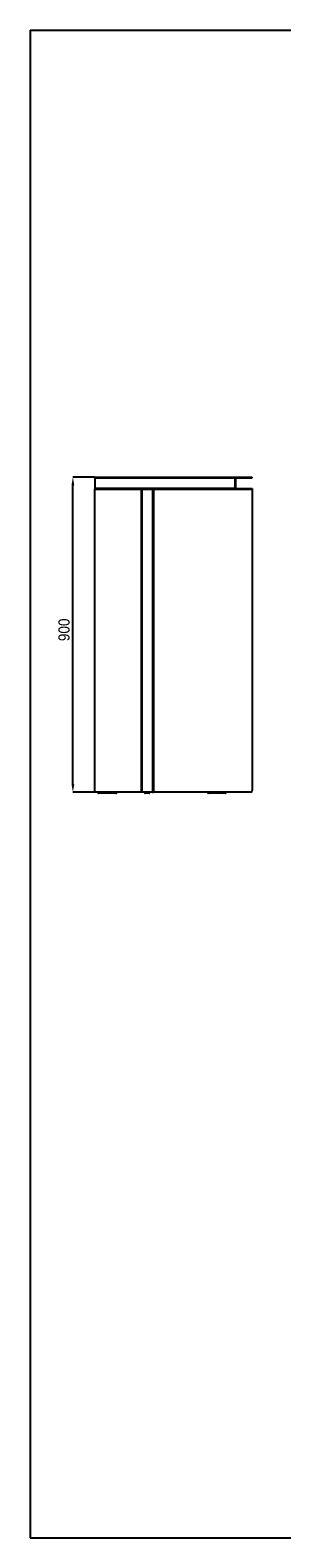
# Model space of a CAD drawing. Header units: millimetres. Extents: x 2573 to 11759, y -54 to 4251.
# Tile 1 of 7: x 5609 to 6327, y -54 to 4251. Entities that reach past the tile are written whole.
import ezdxf

# ---------------------------------------------------------------- set-up
doc = ezdxf.new("R2010")
doc.units = ezdxf.units.MM
doc.header["$LTSCALE"] = 12
doc.header["$PDSIZE"] = -1
doc.linetypes.add('SLD-Solido', pattern=[0])
doc.layers.add('QUOTE', color=1, linetype='SLD-Solido')
doc.layers.add('SCHIZZI', color=9, linetype='Continuous')
doc.styles.add('SLDTEXTSTYLE0', font='GOTHIC.TTF', dxfattribs={"width": 0.913})
doc.dimstyles.new('SLDDIMSTYLE0', dxfattribs={"dimtxt": 31.75, "dimasz": 24, "dimexe": 0, "dimexo": 0.0625, "dimgap": 7.9375, "dimtad": 1, "dimdec": 1, "dimrnd": 1e-09, "dimzin": 12, "dimdsep": 46, "dimtxsty": 'SLDTEXTSTYLE0', "dimsah": 1, "dimcen": 0.09, "dimadec": 0, "dimazin": 3, "dimtfac": 1, "dimtdec": 1, "dimtofl": 0, "dimtmove": 0, "dimatfit": 3, "dimfxl": 1, "dimfrac": 2, "dimtolj": 1, "dimtzin": 12, "dimarcsym": 0})

# ---------------------------------------------------------------- blocks, each defined once
blk = doc.blocks.new('_D_10')
at = {"layer": 'Defpoints', "color": 0, "transparency": 16777216}
for p in [(5730.7, 2975.4), (5792.9, 2975.4), (5792.9, 2075.4)]:
    blk.add_point(p, dxfattribs=at)
at = {"layer": 'QUOTE', "color": 0, "lineweight": -2, "transparency": 16777216}
for p, q in [((5792.8, 2975.4), (5730.7, 2975.4)), ((5730.7, 2099.4), (5730.7, 2951.4)), ((5792.8, 2075.4), (5730.7, 2075.4))]:
    blk.add_line(p, q, dxfattribs=at)
at = {"layer": 'QUOTE', "color": 0, "transparency": 16777216}
for points in [[(5726.7, 2951.4), (5734.7, 2951.4), (5730.7, 2975.4)], [(5726.7, 2099.4), (5734.7, 2099.4), (5730.7, 2075.4)]]:
    blk.add_solid(points, dxfattribs=at)
at = {"layer": 'QUOTE', "color": 0, "transparency": 16777216, "insert": (5689.4, 2539.2), "char_height": 31.75, "attachment_point": 2, "rotation": 90, "style": 'SLDTEXTSTYLE0'}
blk.add_mtext('\\A1;900', dxfattribs=at)

msp = doc.modelspace()

# ---------------------------------------------------------------- linework, layer by layer
for p, q in [((5792.87, 2973.37), (5792.87, 2975.37)), ((5792.87, 2975.37), (5797.87, 2975.37)), ((5792.87, 2973.37), (5797.87, 2973.37)), ((6193.37, 2973.12), (5792.87, 2973.12)), ((5792.87, 2973.12), (5792.87, 2942.62)), ((5797.87, 2975.37), (6237.87, 2975.37)), ((5797.87, 2973.37), (6237.87, 2973.37)), ((6193.37, 2973.12), (6193.37, 2942.62)), ((6194.37, 2973.12), (6193.37, 2973.12)), ((6194.37, 2973.12), (6194.37, 2942.62)), ((6237.87, 2975.37), (6242.87, 2975.37)), ((6237.87, 2973.37), (6242.87, 2973.37)), ((6242.87, 2973.37), (6242.87, 2975.37)), ((6193.37, 2942.62), (5792.87, 2942.62)), ((5792.87, 2942.37), (5792.87, 2940.37)), ((5792.87, 2942.37), (5797.87, 2942.37)), ((5792.87, 2075.37), (5792.87, 2940.37)), ((5792.87, 2940.37), (5797.87, 2940.37)), ((5797.87, 2942.37), (6237.87, 2942.37)), ((5797.87, 2940.37), (6237.87, 2940.37)), ((5802.37, 2940.37), (5802.37, 2940.27)), ((5812.37, 2940.27), (5802.37, 2940.27)), ((5804.62, 2942.62), (5804.37, 2942.37)), ((5810.37, 2942.37), (5810.12, 2942.62)), ((5812.37, 2940.27), (5812.37, 2940.37)), ((5841.12, 2942.62), (5841.12, 2942.37)), ((5844.62, 2942.37), (5844.62, 2942.62)), ((5901.12, 2942.62), (5901.12, 2942.37)), ((5904.62, 2942.37), (5904.62, 2942.62)), ((5927.37, 2940.37), (5925.37, 2940.37)), ((5925.37, 2940.37), (5925.37, 2080.37)), ((5927.37, 2940.37), (5927.37, 2080.37)), ((5927.62, 2075.37), (5927.62, 2940.37)), ((5941.12, 2942.62), (5941.12, 2942.37)), ((5944.62, 2942.37), (5944.62, 2942.62)), ((5958.12, 2940.37), (5958.12, 2075.37)), ((5958.37, 2940.37), (5958.37, 2080.37)), ((5958.37, 2940.37), (5960.37, 2940.37)), ((5960.37, 2940.37), (5960.37, 2080.37)), ((6021.12, 2942.62), (6021.12, 2942.37)), ((6024.62, 2942.37), (6024.62, 2942.62)), ((6141.12, 2942.62), (6141.12, 2942.37)), ((6144.62, 2942.37), (6144.62, 2942.62)), ((6194.37, 2942.62), (6193.37, 2942.62)), ((6237.87, 2942.37), (6242.87, 2942.37)), ((6237.87, 2940.37), (6242.87, 2940.37)), ((6242.87, 2942.37), (6242.87, 2940.37)), ((6242.87, 2940.37), (6242.87, 2080.37)), ((5925.37, 2075.37), (5792.87, 2075.37)), ((5802.62, 2075.37), (5802.62, 2074.17)), ((5809.62, 2072.67), (5804.12, 2072.67)), ((5848.12, 2072.67), (5809.62, 2072.67)), ((5853.62, 2072.67), (5848.12, 2072.67)), ((5855.12, 2074.17), (5855.12, 2075.37)), ((5925.37, 2080.37), (5925.37, 2075.37)), ((5927.37, 2075.37), (5925.37, 2075.37)), ((5927.37, 2080.37), (5927.37, 2075.37)), ((5927.37, 2077.37), (5927.62, 2077.37)), ((5927.37, 2075.37), (5927.62, 2075.37)), ((5958.12, 2075.37), (5927.62, 2075.37)), ((5935.87, 2075.37), (5935.87, 2074.17)), ((5948.37, 2072.67), (5937.37, 2072.67)), ((5949.87, 2075.37), (5949.87, 2074.17)), ((5958.37, 2077.37), (5958.12, 2077.37)), ((5958.12, 2075.37), (5958.37, 2075.37)), ((5958.37, 2080.37), (5958.37, 2075.37)), ((5958.37, 2075.37), (5960.37, 2075.37)), ((5960.37, 2080.37), (5960.37, 2075.37)), ((6237.87, 2075.37), (5960.37, 2075.37)), ((6115.37, 2075.37), (6115.37, 2074.17)), ((6122.37, 2072.67), (6116.87, 2072.67)), ((6160.87, 2072.67), (6122.37, 2072.67)), ((6166.37, 2072.67), (6160.87, 2072.67)), ((6167.87, 2074.17), (6167.87, 2075.37))]:
    msp.add_line(p, q)
for centre, radius, start, end in [((5804.12, 2074.17), 1.5, 180, 270), ((5853.62, 2074.17), 1.5, 270, 0), ((5937.37, 2074.17), 1.5, 180, 270), ((5948.37, 2074.17), 1.5, 270, 0), ((6116.87, 2074.17), 1.5, 180, 270), ((6166.37, 2074.17), 1.5, 270, 0), ((6237.87, 2080.37), 5, 270, 0)]:
    msp.add_arc(centre, radius, start, end)
at = {"layer": 'QUOTE', "color": 7, "true_color": 0xffffff}
msp.add_line((5608.7, 4251.49), (11758.41, 4251.49), dxfattribs=at)
at = {"layer": 'SCHIZZI', "color": 7, "true_color": 0xffffff}
for p, q in [((5608.7, 4251.49), (5608.7, -53.51)), ((5608.7, -53.51), (11758.7, -53.51))]:
    msp.add_line(p, q, dxfattribs=at)

# ---------------------------------------------------------------- dimensions: what is measured, and where the dimension line sits
at = {"layer": 'QUOTE'}
dim = msp.add_linear_dim(base=(5730.72, 2975.37), p1=(5792.87, 2075.37), p2=(5792.87, 2975.37), angle=90, dimstyle='SLDDIMSTYLE0', dxfattribs=at)
dim.commit()
dim.dimension.update_dxf_attribs({"geometry": '_D_10', "text_midpoint": (5730.72, 2539.2), "dimtype": 160})

doc.saveas('drawing.dxf')
